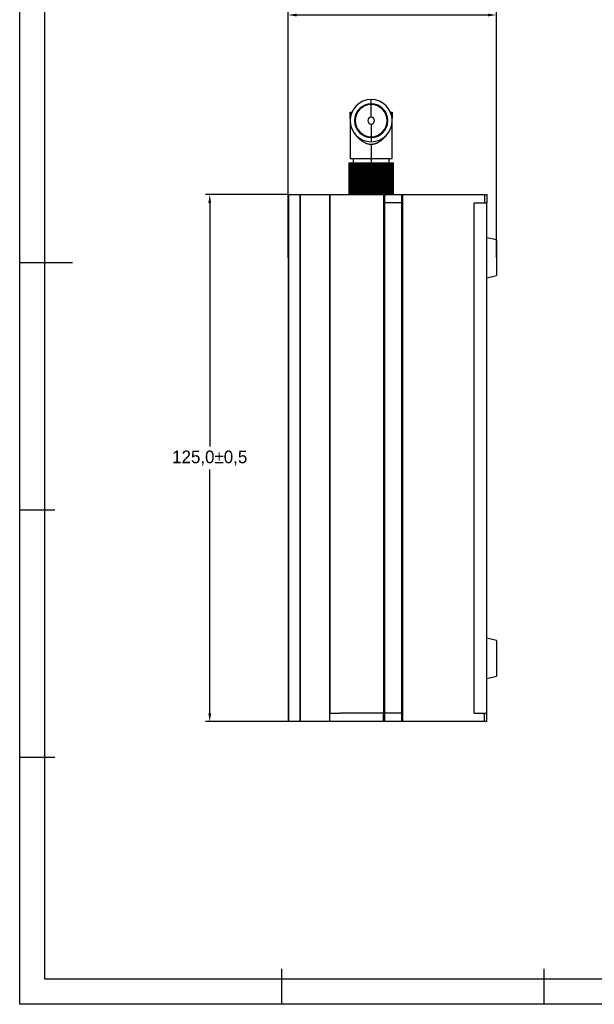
# Model space of a CAD drawing. Header units: millimetres. Extents: x -5265 to 345, y 512 to 4272.
# Tile 1 of 256: x -5265 to -5129, y 3920 to 4154. Entities that reach past the tile are written whole.
import ezdxf

# ---------------------------------------------------------------- set-up
doc = ezdxf.new("R2010")
doc.units = ezdxf.units.MM
doc.header["$LTSCALE"] = 5
doc.header["$PDSIZE"] = -1
doc.layers.add('HMI-D4', color=250, linetype='Continuous')
doc.dimstyles.new('ISO-25', dxfattribs={"dimtxt": 2.5, "dimasz": 2.5, "dimexe": 1.25, "dimexo": 0.625, "dimtad": 1, "dimtxsty": 'Standard', "dimcen": 2.5, "dimadec": 0, "dimazin": 0, "dimtfac": 1, "dimtmove": 0, "dimatfit": 3, "dimfxl": 1, "dimarcsym": 0})

# ---------------------------------------------------------------- blocks, each defined once
blk = doc.blocks.new('*D779')
at = {"layer": 'Defpoints', "color": 0}
for p in [(-5201.22, 4112.36), (-5219.87, 3987.36), (-5201.28, 3987.36)]:
    blk.add_point(p, dxfattribs=at)
at = {"layer": 'HMI-D4', "color": 0, "lineweight": -2}
for p, q in [((-5201.22, 4112.36), (-5220.87, 4112.36)), ((-5219.87, 4110.36), (-5219.87, 4052.61)), ((-5219.87, 3989.36), (-5219.87, 4047.11)), ((-5201.28, 3987.36), (-5220.87, 3987.36))]:
    blk.add_line(p, q, dxfattribs=at)
at = {"layer": 'HMI-D4', "color": 0}
for points in [[(-5220.2, 4110.36), (-5219.53, 4110.36), (-5219.87, 4112.36)], [(-5220.2, 3989.36), (-5219.53, 3989.36), (-5219.87, 3987.36)]]:
    blk.add_solid(points, dxfattribs=at)
at = {"layer": 'HMI-D4', "color": 0, "insert": (-5219.87, 4049.86), "char_height": 3, "attachment_point": 5}
blk.add_mtext('125,0±0,5', dxfattribs=at)
blk = doc.blocks.new('*D780')
at = {"layer": 'Defpoints', "color": 0}
for p in [(-5201.28, 4154.91), (-5201.28, 4097.36), (-5151.88, 4097.36)]:
    blk.add_point(p, dxfattribs=at)
at = {"layer": 'HMI-D4', "color": 0, "lineweight": -2}
for p, q in [((-5201.28, 4097.36), (-5201.28, 4155.91)), ((-5151.88, 4097.36), (-5151.88, 4155.91)), ((-5153.88, 4154.91), (-5199.28, 4154.91))]:
    blk.add_line(p, q, dxfattribs=at)
at = {"layer": 'HMI-D4', "color": 0}
for points in [[(-5199.28, 4155.24), (-5199.28, 4154.58), (-5201.28, 4154.91)], [(-5153.88, 4155.24), (-5153.88, 4154.58), (-5151.88, 4154.91)]]:
    blk.add_solid(points, dxfattribs=at)
at = {"layer": 'HMI-D4', "color": 0, "insert": (-5176.58, 4157.41), "char_height": 3, "attachment_point": 5}
blk.add_mtext('49±0.5', dxfattribs=at)

msp = doc.modelspace()

# ---------------------------------------------------------------- linework, layer by layer
at = {"color": 7, "linetype": 'Continuous', "lineweight": 25}
for p, q in [((-5181.58, 4133.82), (-5181.58, 4134.86)), ((-5185.83, 4132.5), (-5185.83, 4132.5)), ((-5181.58, 4133.8), (-5181.58, 4133.82)), ((-5181.58, 4133.67), (-5181.58, 4133.79)), ((-5181.58, 4130.67), (-5181.58, 4133.67)), ((-5177.33, 4132.5), (-5177.33, 4132.53)), ((-5186.58, 4131.86), (-5186.58, 4120.86)), ((-5186.58, 4131.86), (-5186.57, 4131.86)), ((-5186.57, 4131.86), (-5186.57, 4130.16)), ((-5186.57, 4131.86), (-5186.55, 4131.86)), ((-5186.55, 4130.44), (-5186.55, 4131.86)), ((-5186.55, 4131.86), (-5186.45, 4131.86)), ((-5186.45, 4131.86), (-5186.45, 4131.03)), ((-5186.45, 4131.86), (-5186.37, 4131.86)), ((-5186.37, 4131.29), (-5186.37, 4131.86)), ((-5186.37, 4131.86), (-5186.17, 4131.86)), ((-5186.17, 4131.86), (-5186.17, 4131.85)), ((-5186.17, 4131.86), (-5186.16, 4131.86)), ((-5177, 4131.86), (-5176.99, 4131.86)), ((-5176.99, 4131.85), (-5176.99, 4131.86)), ((-5176.99, 4131.86), (-5176.79, 4131.86)), ((-5176.79, 4131.86), (-5176.79, 4131.29)), ((-5176.79, 4131.86), (-5176.72, 4131.86)), ((-5176.72, 4131.03), (-5176.72, 4131.86)), ((-5176.72, 4131.86), (-5176.62, 4131.86)), ((-5176.62, 4131.86), (-5176.62, 4130.44)), ((-5176.62, 4131.86), (-5176.59, 4131.86)), ((-5176.59, 4130.16), (-5176.59, 4131.86)), ((-5176.59, 4131.86), (-5176.58, 4131.86)), ((-5176.58, 4120.86), (-5176.58, 4131.86)), ((-5181.58, 4129.06), (-5181.58, 4126.06)), ((-5181.58, 4126.06), (-5181.58, 4125.94)), ((-5181.58, 4125.93), (-5181.58, 4125.91)), ((-5181.58, 4125.91), (-5181.58, 4124.86)), ((-5186.58, 4120.86), (-5181.58, 4120.86)), ((-5185.83, 4120.86), (-5185.83, 4119.86)), ((-5181.58, 4120.86), (-5176.58, 4120.86)), ((-5181.58, 4120.86), (-5181.58, 4119.86)), ((-5177.33, 4119.86), (-5177.33, 4120.86)), ((-5186.88, 4119.86), (-5186.88, 4112.36)), ((-5186.88, 4119.86), (-5186.81, 4119.86)), ((-5186.81, 4119.86), (-5186.81, 4112.36)), ((-5186.81, 4119.86), (-5186.58, 4119.86)), ((-5186.58, 4119.86), (-5186.58, 4112.36)), ((-5186.58, 4119.86), (-5186.28, 4119.86)), ((-5186.28, 4119.86), (-5186.28, 4112.36)), ((-5186.28, 4119.86), (-5186.21, 4119.86)), ((-5186.21, 4119.86), (-5186.21, 4112.36)), ((-5186.21, 4119.86), (-5185.91, 4119.86)), ((-5185.91, 4119.86), (-5185.91, 4112.36)), ((-5185.91, 4119.86), (-5185.75, 4119.86)), ((-5185.75, 4112.36), (-5185.75, 4119.86)), ((-5185.71, 4119.86), (-5185.71, 4112.36)), ((-5185.71, 4119.86), (-5185.41, 4119.86)), ((-5185.41, 4119.86), (-5185.41, 4112.36)), ((-5185.41, 4119.86), (-5185.21, 4119.86)), ((-5185.21, 4112.36), (-5185.21, 4119.86)), ((-5185.21, 4119.86), (-5185.1, 4119.86)), ((-5185.1, 4119.86), (-5185.1, 4112.36)), ((-5185.1, 4119.86), (-5184.8, 4119.86)), ((-5184.8, 4119.86), (-5184.8, 4112.36)), ((-5184.8, 4119.86), (-5184.56, 4119.86)), ((-5184.56, 4112.36), (-5184.56, 4119.86)), ((-5184.56, 4119.86), (-5184.34, 4119.86)), ((-5184.38, 4119.86), (-5184.38, 4112.36)), ((-5184.38, 4119.86), (-5184.08, 4119.86)), ((-5184.08, 4119.86), (-5184.08, 4112.36)), ((-5184.08, 4119.86), (-5183.82, 4119.86)), ((-5183.82, 4112.36), (-5183.82, 4119.86)), ((-5183.82, 4119.86), (-5183.57, 4119.86)), ((-5183.59, 4119.86), (-5183.59, 4112.36)), ((-5183.59, 4119.86), (-5183.29, 4119.86)), ((-5183.29, 4119.86), (-5183.29, 4112.36)), ((-5183.29, 4119.86), (-5183.01, 4119.86)), ((-5183.01, 4112.36), (-5183.01, 4119.86)), ((-5183.01, 4119.86), (-5182.74, 4119.86)), ((-5182.75, 4119.86), (-5182.75, 4112.36)), ((-5182.75, 4119.86), (-5182.45, 4119.86)), ((-5182.45, 4119.86), (-5182.45, 4112.36)), ((-5182.45, 4119.86), (-5182.15, 4119.86)), ((-5182.15, 4112.36), (-5182.15, 4119.86)), ((-5182.15, 4119.86), (-5181.88, 4119.86)), ((-5181.88, 4119.86), (-5181.88, 4112.36)), ((-5181.88, 4119.86), (-5181.58, 4119.86)), ((-5181.58, 4119.86), (-5181.58, 4112.36)), ((-5181.58, 4119.86), (-5181.28, 4119.86)), ((-5181.28, 4112.36), (-5181.28, 4119.86)), ((-5181.28, 4119.86), (-5181.01, 4119.86)), ((-5181.01, 4119.86), (-5181.01, 4112.36)), ((-5181.01, 4119.86), (-5180.71, 4119.86)), ((-5180.71, 4119.86), (-5180.71, 4112.36)), ((-5180.71, 4119.86), (-5180.41, 4119.86)), ((-5180.42, 4119.86), (-5180.16, 4119.86)), ((-5180.41, 4112.36), (-5180.41, 4119.86)), ((-5180.16, 4119.86), (-5180.16, 4112.36)), ((-5180.16, 4119.86), (-5179.87, 4119.86)), ((-5179.87, 4119.86), (-5179.87, 4112.36)), ((-5179.87, 4119.86), (-5179.57, 4119.86)), ((-5179.59, 4119.86), (-5179.35, 4119.86)), ((-5179.57, 4112.36), (-5179.57, 4119.86)), ((-5179.35, 4119.86), (-5179.35, 4112.36)), ((-5179.35, 4119.86), (-5179.08, 4119.86)), ((-5179.08, 4119.86), (-5179.08, 4112.36)), ((-5179.08, 4119.86), (-5178.78, 4119.86)), ((-5178.83, 4119.86), (-5178.6, 4119.86)), ((-5178.78, 4112.36), (-5178.78, 4119.86)), ((-5178.6, 4119.86), (-5178.6, 4112.36)), ((-5178.6, 4119.86), (-5178.37, 4119.86)), ((-5178.37, 4119.86), (-5178.37, 4112.36)), ((-5178.37, 4119.86), (-5178.07, 4119.86)), ((-5178.07, 4112.36), (-5178.07, 4119.86)), ((-5178.07, 4119.86), (-5177.95, 4119.86)), ((-5177.95, 4119.86), (-5177.95, 4112.36)), ((-5177.95, 4119.86), (-5177.75, 4119.86)), ((-5177.75, 4119.86), (-5177.75, 4112.36)), ((-5177.75, 4119.86), (-5177.45, 4119.86)), ((-5177.45, 4112.36), (-5177.45, 4119.86)), ((-5177.41, 4119.86), (-5177.41, 4112.36)), ((-5177.41, 4119.86), (-5177.25, 4119.86)), ((-5177.25, 4119.86), (-5177.25, 4112.36)), ((-5177.25, 4119.86), (-5176.95, 4119.86)), ((-5176.95, 4112.36), (-5176.95, 4119.86)), ((-5176.95, 4119.86), (-5176.88, 4119.86)), ((-5176.88, 4119.86), (-5176.88, 4112.36)), ((-5176.88, 4119.86), (-5176.58, 4119.86)), ((-5176.58, 4112.36), (-5176.58, 4119.86)), ((-5176.58, 4119.86), (-5176.36, 4119.86)), ((-5176.36, 4112.36), (-5176.36, 4119.86)), ((-5176.36, 4119.86), (-5176.28, 4119.86)), ((-5176.28, 4112.36), (-5176.28, 4119.86)), ((-5201.28, 4112.36), (-5201.28, 3987.36)), ((-5201.28, 4112.36), (-5201.22, 4112.36)), ((-5201.22, 4112.36), (-5201.22, 3987.36)), ((-5201.22, 4112.36), (-5198.53, 4112.36)), ((-5198.53, 4112.36), (-5198.53, 3987.36)), ((-5198.53, 4112.36), (-5198.41, 4112.36)), ((-5198.41, 4112.36), (-5198.41, 3987.36)), ((-5198.41, 4112.36), (-5191.44, 4112.36)), ((-5191.44, 4112.36), (-5191.44, 3987.36)), ((-5191.44, 4112.36), (-5191.38, 4112.36)), ((-5191.38, 4112.36), (-5191.38, 3989.36)), ((-5191.38, 4112.36), (-5178.64, 4112.36)), ((-5178.64, 4112.36), (-5178.64, 3989.36)), ((-5178.64, 4112.36), (-5178.38, 4112.36)), ((-5178.38, 4112.36), (-5178.38, 3987.36)), ((-5178.38, 4112.36), (-5174.38, 4112.36)), ((-5174.38, 4112.36), (-5174.13, 4112.36)), ((-5174.38, 4112.36), (-5174.38, 3987.36)), ((-5174.13, 4112.36), (-5154.68, 4112.36)), ((-5174.13, 4112.36), (-5174.13, 3987.36)), ((-5154.68, 4112.36), (-5154.68, 4110.36)), ((-5154.68, 4112.36), (-5154.18, 4112.36)), ((-5154.18, 4112.36), (-5154.18, 4110.36)), ((-5174.38, 4110.36), (-5178.38, 4110.36)), ((-5157.18, 3989.36), (-5157.18, 4110.36)), ((-5157.18, 4110.36), (-5154.18, 4110.36)), ((-5154.18, 3989.36), (-5154.18, 4110.36)), ((-5151.88, 4101.61), (-5154.18, 4102.11)), ((-5151.88, 4101.61), (-5151.88, 4093.11)), ((-5154.18, 4092.61), (-5151.88, 4093.11)), ((-5151.88, 4006.61), (-5154.18, 4007.11)), ((-5151.88, 4006.61), (-5151.88, 3998.11)), ((-5154.18, 3997.61), (-5151.88, 3998.11)), ((-5191.38, 3987.36), (-5191.38, 3989.36)), ((-5191.38, 3989.36), (-5188.83, 3989.36)), ((-5178.63, 3989.36), (-5188.83, 3989.36)), ((-5178.63, 3987.36), (-5178.63, 3989.36)), ((-5174.38, 3989.36), (-5178.38, 3989.36)), ((-5157.18, 3989.36), (-5154.18, 3989.36)), ((-5154.68, 3987.36), (-5154.68, 3989.36)), ((-5154.18, 3987.36), (-5154.18, 3989.36)), ((-5201.22, 3987.36), (-5201.28, 3987.36)), ((-5198.53, 3987.36), (-5201.22, 3987.36)), ((-5198.41, 3987.36), (-5198.53, 3987.36)), ((-5191.44, 3987.36), (-5198.41, 3987.36)), ((-5191.38, 3987.36), (-5191.44, 3987.36)), ((-5178.63, 3987.36), (-5191.38, 3987.36)), ((-5178.38, 3987.36), (-5178.63, 3987.36)), ((-5174.38, 3987.36), (-5178.38, 3987.36)), ((-5174.13, 3987.36), (-5174.38, 3987.36)), ((-5154.68, 3987.36), (-5174.13, 3987.36)), ((-5154.18, 3987.36), (-5154.68, 3987.36))]:
    msp.add_line(p, q, dxfattribs=at)
at = {"color": 8, "linetype": 'Continuous', "lineweight": 25}
msp.add_line((-5181.58, 4124.27), (-5181.58, 4120.86), dxfattribs=at)
at = {"color": 7, "linetype": 'Continuous', "lineweight": 25}
for radius, start, end in [(5, 90, 270), (5, 270, 90), (3.96, 90, 270), (3.95, 90, 270), (3.93, 90, 270), (3.92, 90, 270), (3.8, 90, 270), (3.95, 270, 90), (3.96, 270, 90), (3.93, 270, 90), (3.92, 270, 90), (3.8, 270, 90), (0.802, 90, 270), (0.802, 270, 90)]:
    msp.add_arc((-5181.58, 4129.86), radius, start, end, dxfattribs=at)
for points, knots in [([(-5185.62, 4126.92), (-5185.56, 4126.84), (-5185.44, 4126.67), (-5185.23, 4126.42), (-5185.01, 4126.16), (-5184.77, 4125.91), (-5184.52, 4125.66), (-5184.25, 4125.42), (-5183.97, 4125.19), (-5183.69, 4124.99), (-5183.41, 4124.81), (-5183.12, 4124.66), (-5182.82, 4124.52), (-5182.52, 4124.41), (-5182.21, 4124.33), (-5181.9, 4124.28), (-5181.69, 4124.28), (-5181.58, 4124.27)], [0, 0, 0, 0, 0.065272, 0.13341, 0.203909, 0.276197, 0.349601, 0.423395, 0.496943, 0.563594, 0.629573, 0.694381, 0.757684, 0.819396, 0.879773, 0.939556, 1, 1, 1, 1]), ([(-5181.58, 4124.27), (-5181.53, 4124.27), (-5181.41, 4124.28), (-5181.25, 4124.29), (-5181.08, 4124.31), (-5180.92, 4124.35), (-5180.75, 4124.39), (-5180.59, 4124.43), (-5180.43, 4124.49), (-5180.27, 4124.56), (-5180.11, 4124.63), (-5179.96, 4124.71), (-5179.8, 4124.79), (-5179.65, 4124.88), (-5179.5, 4124.98), (-5179.35, 4125.08), (-5179.08, 4125.28), (-5178.71, 4125.59), (-5178.27, 4126.03), (-5177.88, 4126.47), (-5177.65, 4126.77), (-5177.54, 4126.92)], [0, 0, 0, 0, 0.032309, 0.06422, 0.095979, 0.127794, 0.159814, 0.192165, 0.224926, 0.258129, 0.29179, 0.325899, 0.360407, 0.395261, 0.430411, 0.465773, 0.50124, 0.630569, 0.759211, 0.883425, 1, 1, 1, 1])]:
    msp.add_open_spline(points, degree=3, knots=knots, dxfattribs=at)
at = {"layer": 'HMI-D4', "color": 0}
for points in [[(-4767.4, 4272.13), (-4767.4, 3920.33), (-5264.94, 3920.33), (-5264.94, 4272.13)], [(-4773.4, 4266.13), (-4773.4, 3926.33), (-5258.94, 3926.33), (-5258.94, 4266.13)]]:
    msp.add_lwpolyline(points, close=True, dxfattribs=at)
for points in [[(-5264.94, 4096.23), (-5252.38, 4096.23)], [(-5264.94, 4037.6), (-5256.57, 4037.6)], [(-5264.94, 3978.96), (-5256.57, 3978.96)], [(-5202.75, 3920.33), (-5202.75, 3928.71)], [(-5140.56, 3920.33), (-5140.56, 3928.71)]]:
    msp.add_lwpolyline(points, dxfattribs=at)

# ---------------------------------------------------------------- dimensions: what is measured, and where the dimension line sits
dim = msp.add_linear_dim(base=(-5201.28, 4154.91), p1=(-5151.88, 4097.36), p2=(-5201.28, 4097.36), text='49±0.5', dimstyle='ISO-25', override={"dimtxt": 3, "dimasz": 2, "dimexe": 1, "dimexo": 0, "dimgap": 1, "dimtih": 1, "dimtoh": 1, "dimdec": 1, "dimzin": 0, "dimadec": 2, "dimtol": 1, "dimtp": 0.5, "dimtm": 0.5, "dimtdec": 1, "dimtzin": 0}, dxfattribs=at)
dim.commit()
dim.dimension.update_dxf_attribs({"geometry": '*D780', "text_midpoint": (-5176.58, 4157.41)})
dim = msp.add_linear_dim(base=(-5219.87, 3987.36), p1=(-5201.22, 4112.36), p2=(-5201.28, 3987.36), angle=90, dimstyle='ISO-25', override={"dimtxt": 3, "dimasz": 2, "dimexe": 1, "dimexo": 0, "dimgap": 1, "dimtih": 1, "dimtoh": 1, "dimdec": 1, "dimzin": 0, "dimadec": 2, "dimtol": 1, "dimtp": 0.5, "dimtm": 0.5, "dimtdec": 1, "dimtzin": 0}, dxfattribs=at)
dim.commit()
dim.dimension.update_dxf_attribs({"geometry": '*D779', "text_midpoint": (-5219.87, 4049.86)})

doc.saveas('drawing.dxf')
